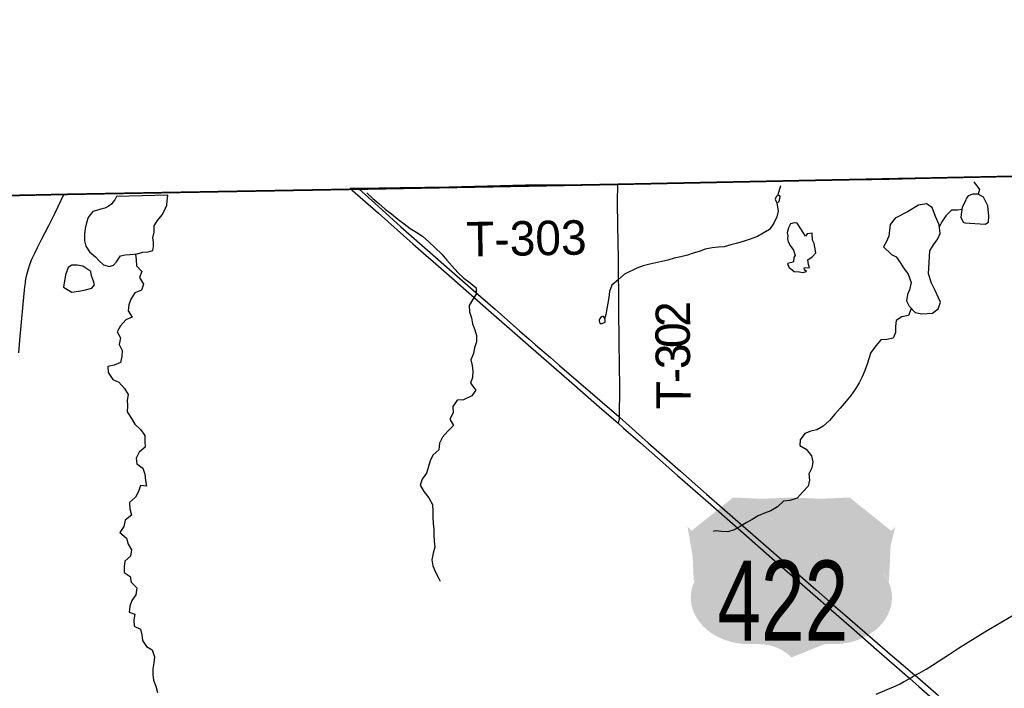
# Model space of a CAD drawing. Header units: feet. Extents: x 2113747 to 2516209, y 960708 to 1356798.
# Tile 250 of 253: x 2369266 to 2377840, y 1218537 to 1224357. Entities that reach past the tile are written whole.
import ezdxf

# ---------------------------------------------------------------- set-up
doc = ezdxf.new("R2010")
doc.units = ezdxf.units.FT
doc.header["$LTSCALE"] = 50
doc.header["$MEASUREMENT"] = 0
doc.linetypes.add('OhDOT_USTN3', pattern=[0.22, 0.165, -0.055])
for name, color, linetype in [('0_Xref', 7, 'Continuous'), ('GM_X_Adjacent_County', 251, 'OhDOT_USTN3'), ('GM_X_County', 251, 'OhDOT_USTN3'), ('GM_X_Minor_Lake', 5, 'Continuous'), ('GM_X_Minor_River', 5, 'Continuous'), ('GM_X_State_Route', 1, 'Continuous'), ('GM_X_Township', 251, 'OhDOT_USTN3'), ('GM_X_Township_Road', 4, 'Continuous'), ('GM_X_Township_Road_Text', 4, 'Continuous'), ('GM_X_US_Location', 251, 'Continuous'), ('GM_X_US_Route', 1, 'Continuous'), ('GM_X_US_Shield', 251, 'Continuous')]:
    doc.layers.add(name, color=color, linetype=linetype)
doc.styles.add('Styledgn030', font='dgn030.shx')

# ---------------------------------------------------------------- blocks, each defined once
blk = doc.blocks.new('M1-H4_35')
at = {"layer": 'GM_X_US_Shield', "linetype": 'Continuous', "true_color": 0x1e0000}
h = blk.add_hatch(color=18, dxfattribs=at)
edge = h.paths.add_edge_path(flags=0)
edge.add_line((-508.4680158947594, 667.0911779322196), (-508.4680158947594, 667.0911779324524))
edge.add_line((-508.4680158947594, 667.0911779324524), (-871.0175691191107, 377.0515353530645))
edge.add_ellipse((-1286.789338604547, 144.1422748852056), major_axis=(507.5693745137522, -5.27579036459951e-14), ratio=0.8000000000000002, start_angle=334.5471236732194, end_angle=395.0009291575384, ccw=False)
edge.add_line((-828.4851254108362, -30.36763197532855), (-828.4851254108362, -30.36763197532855))
edge.add_ellipse((-369.1022995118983, -203.0529443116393), major_axis=(507.5693745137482, 8.243422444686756e-16), ratio=0.8000000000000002, start_angle=-205.1680805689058, end_angle=-89.36173636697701)
edge.add_line((-363.4481941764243, -609.083249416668), (-290.9382835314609, -609.083249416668))
edge.add_ellipse((-290.938283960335, -899.1228919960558), major_axis=(-362.549553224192, 5.360414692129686e-07), ratio=0.7999999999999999, start_angle=216.8698977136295, end_angle=270, ccw=False)
edge.add_line((-0.8986413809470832, -725.0991066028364), (-0.8986413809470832, -725.0991066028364))
edge.add_ellipse((289.1410011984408, -899.1228919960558), major_axis=(-362.549553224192, -5.360414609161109e-07), ratio=0.7999999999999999, start_angle=270, end_angle=323.13010228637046, ccw=False)
edge.add_line((289.1410007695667, -609.083249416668), (361.6509114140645, -609.083249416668))
edge.add_ellipse((367.3050167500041, -203.0529443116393), major_axis=(-507.5693745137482, 6.215932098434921e-14), ratio=0.8000000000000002, start_angle=89.361736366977, end_angle=205.1680805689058)
edge.add_ellipse((1284.992055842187, 144.1422748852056), major_axis=(-507.5693745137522, 6.215932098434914e-14), ratio=0.8000000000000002, start_angle=324.9990708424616, end_angle=385.4528763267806, ccw=False)
edge.add_line((869.2202863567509, 377.0515353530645), (506.6707331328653, 667.0911779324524))
edge.add_line((506.6707331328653, 667.0911779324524), (506.6707331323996, 667.0911779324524))
edge.add_ellipse((252.8860458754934, 874.2209128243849), major_axis=(-362.5495532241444, -2.054038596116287e-13), ratio=0.8000000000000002, start_angle=405.57299599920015, end_angle=494.42700400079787, ccw=False)
edge.add_line((-0.8986413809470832, 667.0911779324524), (-0.8986413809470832, 667.0911779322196))
edge.add_ellipse((-254.6833286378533, 874.220912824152), major_axis=(-362.5495532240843, -2.054038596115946e-13), ratio=0.8, start_angle=405.5729959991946, end_angle=494.4270040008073, ccw=False)
at = {"layer": 'GM_X_US_Shield', "color": 9, "linetype": 'Continuous', "lineweight": 13, "insert": (-75.39130371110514, -577.7589680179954), "char_height": 696.0951421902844, "attachment_point": 8, "line_spacing_factor": 0.8, "style": 'Styledgn030'}
blk.add_mtext('{\\Fdgn000|c0;\\W0.73386;\\C9;422}', dxfattribs=at)
blk = doc.blocks.new('POR')
at = {"layer": 'GM_X_Adjacent_County', "flags": 128}
blk.add_lwpolyline([(2351052.451832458, 1329594.28428176), (2350879.058232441, 1334708.370577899), (2350791.768407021, 1338454.183086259), (2350667.808654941, 1343781.632431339), (2350609.888770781, 1346276.867440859), (2350531.588927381, 1349651.600691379), (2350399.099929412, 1355339.223931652), (2350380.049230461, 1356155.997682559), (2355988.438013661, 1356270.187454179), (2362156.035678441, 1356413.077168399), (2364414.271161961, 1356332.677329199), (2367820.099595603, 1356543.602374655), (2373682.894794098, 1356692.331882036), (2373928.692133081, 1356687.866618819), (2374041.45784402, 1356698.185234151), (2374296.978247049, 1356706.278903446), (2374557.033303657, 1356715.114641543), (2374610.992470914, 1356721.110104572), (2377535.413286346, 1356797.758707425), (2377673.833674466, 1350903.190863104), (2377693.24251924, 1350174.627145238), (2377734.539098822, 1349029.26762152), (2377727.48453548, 1347899.174196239), (2377724.561328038, 1347726.035252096), (2377787.320576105, 1343505.491810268), (2377836.264317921, 1339122.841748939), (2378017.40940053, 1330260.472724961), (2378022.673945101, 1327034.125926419), (2378032.593925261, 1326390.86721294), (2378043.315757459, 1325696.003600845), (2378196.61359722, 1317523.4549478), (2378303.193384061, 1312082.82582908), (2378402.463185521, 1304572.77084922), (2378433.88312268, 1301943.77610722), (2378438.013114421, 1301598.56679764), (2378500.992988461, 1296323.17734844), (2378560.662869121, 1291324.09734662), (2378588.3728137, 1289003.79198724), (2378621.282747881, 1286247.60749962), (2378649.282691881, 1283902.46218992), (2378675.792638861, 1281682.1266306), (2378707.392575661, 1279034.40192606), (2378754.142482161, 1276289.5374158), (2378873.132244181, 1270910.98817292), (2378865.732258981, 1269735.03052484), (2378972.462045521, 1263470.84305324), (2379227.711535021, 1251499.936995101), (2379253.451483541, 1249553.380888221), (2379295.511399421, 1246319.267356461), (2379403.931182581, 1237932.734129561), (2379428.161134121, 1236057.567879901), (2379497.93099458, 1231510.146974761), (2379604.840780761, 1226363.717267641), (2379690.000610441, 1223029.223936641), (2374472.251045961, 1222923.624147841), (2372194.285601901, 1222881.084232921), (2369644.540701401, 1222835.994323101), (2365829.308331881, 1222755.424484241), (2364179.761630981, 1222723.024549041), (2358764.222462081, 1222567.944859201), (2356857.816274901, 1222526.224942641), (2353397.311292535, 1222450.589579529), (2350843.358303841, 1222394.805205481), (2349299.711391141, 1222361.085272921), (2344323.701343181, 1222288.275418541), (2343737.422515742, 1222286.435422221), (2341238.764398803, 1222244.541135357), (2338510.252970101, 1222201.035593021), (2335681.538627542, 1222157.315680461), (2333341.093308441, 1222132.705729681), (2327982.204026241, 1222075.785843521), (2326583.906822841, 1222060.895873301), (2319070.971848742, 1221920.316154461), (2315599.935449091, 1221874.470339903), (2313088.293814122, 1221841.296312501), (2308425.843139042, 1221765.986463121), (2303374.443241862, 1221676.036643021), (2299175.061640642, 1221608.826777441), (2298612.969422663, 1221604.647392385), (2295595.218800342, 1221590.636813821), (2294723.810553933, 1221587.964177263), (2291838.356314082, 1221591.726811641), (2289132.53630653, 1221588.960747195), (2288155.162619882, 1221588.003287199), (2287633.568761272, 1221586.69475558), (2287283.980528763, 1221585.817737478), (2279435.681119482, 1221566.696861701), (2276583.526823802, 1221584.016827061), (2274225.621539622, 1221624.246746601), (2272941.344108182, 1221646.166702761), (2272891.504207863, 1224957.680079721), (2272866.024258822, 1226650.346694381), (2272826.204338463, 1229297.161400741), (2272742.069836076, 1235619.246639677), (2272725.778493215, 1236334.584694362), (2272653.494683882, 1239711.670571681), (2272622.184746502, 1242714.794565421), (2272607.824775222, 1245574.068846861), (2272603.334784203, 1246465.607063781), (2272594.054802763, 1248304.87338524), (2272591.794807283, 1248752.082490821), (2272589.834811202, 1249140.761713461), (2272588.874813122, 1249331.43133212), (2273861.542267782, 1249361.681271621), (2276805.176380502, 1249431.651131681), (2277390.205210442, 1249445.531103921), (2277328.335334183, 1250381.159232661), (2277211.325568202, 1252109.84577528), (2277170.835649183, 1252706.554581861), (2276903.026184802, 1256950.006094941), (2274506.950976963, 1256901.46619202), (2272766.864043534, 1256889.200616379), (2272603.738110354, 1256897.77867008), (2272556.594877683, 1259612.400770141), (2272556.434878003, 1260536.44892204), (2272556.174878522, 1262102.70578952), (2272568.794853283, 1262895.64420364), (2272555.124880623, 1264929.62013568), (2272507.434976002, 1273182.5936297), (2272470.715049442, 1276565.1868645), (2272464.635061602, 1277200.30559426), (2272454.733041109, 1278616.812809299), (2272446.205098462, 1280038.1299186), (2272427.675135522, 1282834.50432584), (2272420.075150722, 1284104.81178522), (2272412.975164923, 1285150.9696929), (2272362.055266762, 1289611.0607727), (2272347.975294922, 1290511.06897268), (2272339.693291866, 1292585.070978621), (2272239.965510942, 1297398.0951986), (2272202.605585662, 1299771.42045194), (2272161.335668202, 1302391.80521116), (2279882.800225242, 1302541.44491188), (2283686.902617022, 1302615.01476474), (2294074.752303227, 1302762.750585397), (2295567.671123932, 1302772.233582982), (2298199.143592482, 1302788.04441868), (2298196.143598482, 1305188.95961684), (2298195.713599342, 1305528.84893706), (2298187.763615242, 1311966.2160623), (2298187.323616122, 1312321.08535256), (2298208.443573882, 1319399.971194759), (2298174.393641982, 1322861.71427126), (2298176.593637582, 1328361.703271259), (2298176.703637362, 1328633.07272852), (2299093.581803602, 1328650.382693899), (2302357.855275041, 1328712.192570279), (2307027.065936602, 1328845.672303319), (2308135.873718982, 1328856.642281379), (2310411.879166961, 1328864.91226484), (2312316.26460075, 1328940.535243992), (2312728.370178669, 1328942.597510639), (2313244.074291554, 1328952.497253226), (2315940.39974802, 1328993.41003109), (2319295.571399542, 1329027.191940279), (2324554.580881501, 1329126.731741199), (2326470.827049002, 1329162.201670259), (2329806.310378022, 1329194.591605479), (2329825.060340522, 1329214.071566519), (2329835.170320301, 1329220.521553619), (2329850.940288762, 1329223.551547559), (2329868.680253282, 1329224.561545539), (2330942.331943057, 1329244.334500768), (2332564.112325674, 1329274.202093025), (2338225.343539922, 1329378.79123708), (2338796.540936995, 1329389.340909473), (2339340.531309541, 1329399.41119584), (2340796.798397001, 1329426.341141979), (2342860.794269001, 1329464.52106562), (2347906.254178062, 1329546.220902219), (2351052.451832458, 1329594.28428176)], dxfattribs=at)
at = {"layer": 'GM_X_County', "flags": 128}
blk.add_lwpolyline([(2353397.311292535, 1222450.589579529), (2356857.816274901, 1222526.224942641), (2358764.222462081, 1222567.944859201), (2364179.761630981, 1222723.024549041), (2365829.308331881, 1222755.424484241), (2369644.540701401, 1222835.994323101), (2372194.285601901, 1222881.084232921), (2374472.251045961, 1222923.624147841), (2379690.000610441, 1223029.223936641), (2379735.340519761, 1219825.910343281), (2379742.485386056, 1219374.077444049), (2379833.485917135, 1216178.226621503), (2380013.651638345, 1209139.291233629), (2380002.879984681, 1203412.653169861), (2380022.099946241, 1202248.655497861), (2380179.479631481, 1195355.699283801), (2380181.079628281, 1194352.091291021), (2380358.669273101, 1187411.765171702), (2380412.167372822, 1186569.399844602), (2380418.999152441, 1184192.931609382), (2380463.399063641, 1181822.756349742), (2380682.078626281, 1170162.619670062), (2380745.578499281, 1166807.476380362), (2380770.898722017, 1165044.430772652), (2380823.502182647, 1161381.654928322), (2380824.4183416, 1161039.047917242), (2380878.408233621, 1157551.614892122), (2380892.138206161, 1156693.986607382), (2381025.828201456, 1152330.155451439), (2381034.092057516, 1152022.863714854), (2381157.669274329, 1145149.592182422), (2381235.207520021, 1140057.309880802), (2381268.917452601, 1137567.744859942), (2381333.64732314, 1132856.314282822), (2381336.157318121, 1132676.314642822), (2381342.677305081, 1132209.695576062), (2381380.210985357, 1130882.478297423), (2381387.929530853, 1130504.298966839), (2381408.616665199, 1129490.640024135), (2381421.511485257, 1128859.051616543), (2381523.8669427, 1123852.622290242), (2381543.986902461, 1122871.764251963), (2381624.05674232, 1118857.962279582), (2381679.17663208, 1116096.997801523), (2382044.110902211, 1104151.476692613), (2382074.405841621, 1096083.277829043), (2382125.47573948, 1091786.566422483), (2380307.3693757, 1091765.656464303), (2379220.63154918, 1091753.496488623), (2378988.1720141, 1091750.896493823), (2374063.271863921, 1091695.756604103), (2368828.842332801, 1091636.686722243), (2365146.489697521, 1091594.146807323), (2364291.241408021, 1091584.216827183), (2363494.422945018, 1091575.023274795), (2360810.637962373, 1091544.368385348), (2360598.968792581, 1091541.966911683), (2358847.552295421, 1091522.206951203), (2355371.409247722, 1091476.537042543), (2352195.125600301, 1091434.847125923), (2348514.032962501, 1091386.487222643), (2345660.688755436, 1091348.057432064), (2342696.544597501, 1091308.017379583), (2341798.586378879, 1091295.888283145), (2335156.879676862, 1091205.997583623), (2333215.933558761, 1091179.587636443), (2331836.686317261, 1091160.757674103), (2328725.238795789, 1091118.278894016), (2328614.552761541, 1091116.767762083), (2326938.016114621, 1091093.957807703), (2326731.856526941, 1091091.167813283), (2324107.681775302, 1091055.567884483), (2318106.713777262, 1090974.258047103), (2313863.192264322, 1090916.718162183), (2307056.495877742, 1090902.668190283), (2301402.457185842, 1090840.218315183), (2299895.240200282, 1090830.908333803), (2299145.396115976, 1090826.958645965), (2298147.283696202, 1090819.988355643), (2294564.910860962, 1090799.698396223), (2294189.681611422, 1090794.938405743), (2291695.366600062, 1090779.458436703), (2287536.184918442, 1090732.918529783), (2283974.182042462, 1090692.138611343), (2281183.677623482, 1090660.178675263), (2280571.258848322, 1090645.768704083), (2279736.880517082, 1090638.288719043), (2276110.507769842, 1090564.048867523), (2275964.508061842, 1090560.568874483), (2275353.779283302, 1090543.568908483), (2275299.809391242, 1090544.728906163), (2274067.231856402, 1090515.368964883), (2274048.711893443, 1092052.645890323), (2274044.931901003, 1093010.223975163), (2274018.641953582, 1094549.420896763), (2274002.641985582, 1096381.517232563), (2273943.740517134, 1101977.234385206), (2273922.762145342, 1103968.802057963), (2273927.642135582, 1105260.239475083), (2273894.762201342, 1107881.094233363), (2273890.362210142, 1108659.322676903), (2273891.822207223, 1109492.101011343), (2273890.002210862, 1109707.540580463), (2273888.637794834, 1109866.330008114), (2273884.790480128, 1110318.199218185), (2273883.942222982, 1110420.269155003), (2273881.134311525, 1110747.61821442), (2273877.50853555, 1111173.467579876), (2273872.226659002, 1111793.826860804), (2273867.969133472, 1112293.875555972), (2273861.35480831, 1113068.883736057), (2273859.542271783, 1113280.653434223), (2273857.224761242, 1113574.922871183), (2273856.502277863, 1113636.382722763), (2273852.283815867, 1114201.401254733), (2273850.982288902, 1114280.791433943), (2273847.752295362, 1114656.170683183), (2273844.632301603, 1115019.499956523), (2273877.609428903, 1116829.291445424), (2273876.563925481, 1118816.669902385), (2273859.400124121, 1119169.753816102), (2273866.035747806, 1121326.521394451), (2273809.443712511, 1124393.199399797), (2273799.700222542, 1125028.049416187), (2273794.220534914, 1125937.846786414), (2273793.575361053, 1126044.965571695), (2273791.468324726, 1126394.798671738), (2273784.216558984, 1127598.815734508), (2273782.42475116, 1127896.311167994), (2273781.724545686, 1128012.566900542), (2273776.332891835, 1128907.747945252), (2273761.880642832, 1131307.26759543), (2273735.140545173, 1134958.461778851), (2273727.109453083, 1137671.644457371), (2273707.578471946, 1143905.793209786), (2273706.611666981, 1144116.589795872), (2273651.962686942, 1147705.504584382), (2273648.402694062, 1148193.053609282), (2273644.549826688, 1148717.332698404), (2273636.452717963, 1149822.970349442), (2273631.572727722, 1150487.979019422), (2273596.307413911, 1155295.432747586), (2273585.379942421, 1158808.168016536), (2273559.578745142, 1160545.595311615), (2273539.326255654, 1163371.725654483), (2273485.783019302, 1167056.045883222), (2273464.510069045, 1168621.049750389), (2273462.109102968, 1168895.497266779), (2273425.82008526, 1173043.590351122), (2273427.993284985, 1173103.895479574), (2273414.829897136, 1174719.84930785), (2273391.747235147, 1176176.207862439), (2273394.298695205, 1176620.161912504), (2273384.092854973, 1177023.292601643), (2273357.662182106, 1177775.843512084), (2273351.268025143, 1179124.992814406), (2273359.144783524, 1179653.639223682), (2273321.3015451, 1182083.459060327), (2273216.243558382, 1187364.285266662), (2273163.736563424, 1190519.047335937), (2273175.993638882, 1191452.917089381), (2273227.778535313, 1192712.329570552), (2273151.963686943, 1195400.219194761), (2273192.824605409, 1198453.452162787), (2273071.183848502, 1206556.106882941), (2272990.904009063, 1215563.448868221), (2272974.824041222, 1216500.986993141), (2272977.424036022, 1217405.975183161), (2272968.214054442, 1218487.323020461), (2272961.934067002, 1219224.811545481), (2272959.374072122, 1219526.550942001), (2272955.374080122, 1219996.000003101), (2272952.104086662, 1220381.189232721), (2272949.094092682, 1220734.368526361), (2272946.034098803, 1221095.417804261), (2272941.344108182, 1221646.166702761), (2274225.621539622, 1221624.246746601), (2276583.526823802, 1221584.016827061), (2279435.681119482, 1221566.696861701), (2287283.980528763, 1221585.817737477), (2287633.568761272, 1221586.69475558), (2288155.162619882, 1221588.003287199), (2289132.53630653, 1221588.960747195), (2291838.356314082, 1221591.726811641), (2294723.810553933, 1221587.964177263), (2295595.218800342, 1221590.636813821), (2298612.969422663, 1221604.647392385), (2299175.061640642, 1221608.826777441), (2303374.443241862, 1221676.036643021), (2308425.843139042, 1221765.986463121), (2313088.293814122, 1221841.296312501), (2315599.935449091, 1221874.470339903), (2319070.971848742, 1221920.316154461), (2326583.906822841, 1222060.895873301), (2327982.204026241, 1222075.785843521), (2333341.093308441, 1222132.705729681), (2335681.538627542, 1222157.315680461), (2338510.252970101, 1222201.035593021), (2341238.764398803, 1222244.541135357), (2343737.422515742, 1222286.435422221), (2344323.701343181, 1222288.275418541), (2349299.711391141, 1222361.085272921), (2350843.358303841, 1222394.805205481), (2353397.311292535, 1222450.589579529)], dxfattribs=at)
at = {"layer": 'GM_X_Minor_Lake'}
for p, q in [((2370556.549999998, 1222828.54), (2370108.009999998, 1222818.75)), ((2375848.869999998, 1222808.81), (2375844.969999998, 1222794.73)), ((2376093.689999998, 1222495.71), (2376034.899999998, 1222585.54)), ((2377494.939999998, 1222587.37), (2377673.279999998, 1222576.78)), ((2377179.999999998, 1222143.29), (2377190.439999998, 1222344.07)), ((2369885.619999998, 1222166.28), (2369815.159999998, 1222211.86)), ((2374317.049999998, 1221754.78), (2374312.099999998, 1221741.85))]:
    blk.add_line(p, q, dxfattribs=at)
at = {"layer": 'GM_X_Minor_Lake', "flags": 128}
for points in [[(2370108.009999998, 1222818.75), (2370092.969999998, 1222788.1), (2370081.089999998, 1222771.95), (2370067.209999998, 1222753.77), (2370035.359999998, 1222729.43), (2370007.439999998, 1222715.15), (2369973.449999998, 1222706.85), (2369935.489999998, 1222696.51), (2369901.519999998, 1222686.19), (2369869.779999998, 1222647.8), (2369861.879999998, 1222633.69), (2369846.219999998, 1222587.4), (2369834.589999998, 1222539.14), (2369830.989999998, 1222488.94), (2369831.449999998, 1222430.74), (2369841.829999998, 1222384.67), (2369874.249999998, 1222336.77), (2369926.669999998, 1222293.05), (2369958.989999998, 1222259.19), (2369995.319999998, 1222223.37), (2370047.499999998, 1222209.74), (2370083.469999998, 1222220.07), (2370109.279999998, 1222248.37), (2370144.909999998, 1222300.84), (2370184.889999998, 1222311.21), (2370228.939999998, 1222311.56), (2370288.979999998, 1222318.08), (2370336.909999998, 1222334.52), (2370384.969999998, 1222334.91), (2370424.929999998, 1222347.28), (2370430.649999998, 1222383.45), (2370430.339999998, 1222421.58), (2370426.049999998, 1222457.66), (2370435.669999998, 1222507.91), (2370437.239999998, 1222562.12), (2370466.919999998, 1222608.51), (2370506.569999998, 1222659.01), (2370524.359999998, 1222689.26), (2370547.969999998, 1222741.63), (2370549.669999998, 1222779.78), (2370556.549999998, 1222828.54)], [(2375844.969999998, 1222794.73), (2375851.109999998, 1222778.73), (2375859.249999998, 1222762.73), (2375875.209999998, 1222770.9), (2375883.089999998, 1222787.01), (2375888.839999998, 1222819.17), (2375880.769999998, 1222827.13), (2375856.789999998, 1222820.91), (2375848.869999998, 1222808.81)], [(2377673.279999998, 1222576.78), (2377701.189999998, 1222593.06), (2377704.779999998, 1222645.26), (2377696.059999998, 1222735.51), (2377659.409999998, 1222811.47), (2377613.119999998, 1222839.2), (2377565.049999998, 1222838.8), (2377525.129999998, 1222822.42), (2377511.269999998, 1222802.24), (2377501.429999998, 1222780.09), (2377471.819999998, 1222725.66), (2377462.489999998, 1222639.29), (2377480.859999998, 1222595.29), (2377494.939999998, 1222587.37)], [(2377190.439999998, 1222344.07), (2377224.069999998, 1222396.53), (2377261.699999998, 1222449.01), (2377281.369999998, 1222495.33), (2377272.759999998, 1222571.52), (2377240.139999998, 1222643.5), (2377211.489999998, 1222721.54), (2377161.159999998, 1222753.24), (2377091.139999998, 1222742.63), (2376997.479999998, 1222683.67), (2376889.749999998, 1222630.62), (2376846.129999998, 1222574.08), (2376834.909999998, 1222473.63), (2376811.289999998, 1222421.26), (2376787.589999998, 1222378.93), (2376858.209999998, 1222313.28), (2376898.439999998, 1222291.53), (2376932.869999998, 1222243.64), (2376963.289999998, 1222195.72), (2377003.769999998, 1222141.86), (2377028.389999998, 1222067.81), (2377012.859999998, 1222005.46), (2376997.159999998, 1221965.2), (2376987.589999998, 1221908.93), (2377009.979999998, 1221862.96), (2377064.499999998, 1221807.2), (2377120.649999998, 1221797.62), (2377214.749999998, 1221802.4), (2377264.519999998, 1221840.94), (2377284.079999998, 1221899.29), (2377235.179999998, 1222005.27), (2377204.679999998, 1222063.22), (2377179.999999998, 1222143.29)], [(2376034.899999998, 1222585.54), (2376008.829999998, 1222589.35), (2375978.849999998, 1222581.08), (2375961.109999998, 1222544.81), (2375947.449999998, 1222500.54), (2375955.649999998, 1222476.53), (2375951.829999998, 1222452.42), (2375958.079999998, 1222422.36), (2375974.329999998, 1222392.39), (2376002.709999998, 1222350.48), (2376017.089999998, 1222304.43), (2376007.229999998, 1222286.3), (2376003.519999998, 1222248.13), (2375985.529999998, 1222243.97), (2375951.539999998, 1222235.67), (2375963.819999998, 1222203.66), (2376010.179999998, 1222165.9), (2376056.279999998, 1222162.27), (2376084.359999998, 1222156.48), (2376118.339999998, 1222164.78), (2376100.189999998, 1222180.68), (2376096.059999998, 1222196.71), (2376142.089999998, 1222201.09), (2376135.869999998, 1222227.13), (2376127.559999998, 1222265.19), (2376165.389999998, 1222293.6), (2376199.169999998, 1222327.99), (2376188.759999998, 1222378.08), (2376184.509999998, 1222408.14), (2376168.249999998, 1222438.12), (2376167.779999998, 1222498.33), (2376123.759999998, 1222491.94), (2376107.899999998, 1222471.75), (2376093.689999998, 1222495.71)], [(2369815.159999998, 1222211.86), (2369765.029999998, 1222219.48), (2369718.969999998, 1222219.11), (2369687.089999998, 1222198.77), (2369663.559999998, 1222136.37), (2369646.369999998, 1222029.86), (2369718.819999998, 1221986.31), (2369776.829999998, 1221994.81), (2369826.849999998, 1222001.23), (2369892.789999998, 1222019.83), (2369916.589999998, 1222050.13), (2369908.329999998, 1222080.16), (2369889.949999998, 1222126.18), (2369885.619999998, 1222166.28)], [(2374312.099999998, 1221741.85), (2374311.209999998, 1221734.67), (2374313.319999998, 1221720.64), (2374329.429999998, 1221708.72), (2374365.359999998, 1221725.07), (2374365.259999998, 1221737.12), (2374361.079999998, 1221759.16), (2374346.929999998, 1221775.1), (2374324.949999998, 1221768.9), (2374317.049999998, 1221754.78)]]:
    blk.add_lwpolyline(points, dxfattribs=at)
at = {"layer": 'GM_X_Minor_River', "flags": 128}
for points in [[(2375889.889999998, 1222911.24), (2375868.699999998, 1222833.05), (2375868.399999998, 1222823.92)], [(2377575.449999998, 1222946.81), (2377622.819999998, 1222879.41), (2377613.119999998, 1222839.2)], [(2372289.539999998, 1222850.13), (2372339.999999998, 1222800.36), (2372392.429999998, 1222756.64), (2372448.879999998, 1222708.94), (2372503.279999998, 1222667.23), (2372559.739999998, 1222619.52), (2372614.129999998, 1222579.83), (2372666.519999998, 1222540.11), (2372722.879999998, 1222504.45), (2372773.199999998, 1222472.75), (2372829.679999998, 1222423.04), (2372884.159999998, 1222371.29), (2372940.689999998, 1222315.57), (2372985.159999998, 1222263.75), (2373031.629999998, 1222211.95), (2373082.149999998, 1222156.16), (2373134.609999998, 1222106.42), (2373188.999999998, 1222066.72), (2373241.419999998, 1222022.99), (2373241.849999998, 1221968.82), (2373210.209999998, 1221918.38), (2373180.559999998, 1221867.97), (2373182.989999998, 1221813.8), (2373199.429999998, 1221761.76), (2373209.859999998, 1221709.66), (2373230.299999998, 1221657.65), (2373242.719999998, 1221607.58), (2373243.139999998, 1221553.39), (2373225.529999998, 1221501.08), (2373217.919999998, 1221450.84), (2373194.319999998, 1221396.47), (2373206.729999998, 1221346.4), (2373211.139999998, 1221296.26), (2373207.559999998, 1221242.05), (2373191.929999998, 1221191.74), (2373238.469999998, 1221131.91), (2373202.819999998, 1221081.45), (2373130.979999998, 1221048.77), (2373074.919999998, 1221046.3), (2373037.319999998, 1220989.8), (2373041.759999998, 1220935.65), (2373012.169999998, 1220879.22), (2373042.629999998, 1220825.28), (2372992.959999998, 1220774.7), (2372947.319999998, 1220722.16), (2372921.699999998, 1220669.77), (2372916.129999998, 1220613.53), (2372862.429999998, 1220566.94), (2372838.789999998, 1220516.58), (2372825.179999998, 1220466.3), (2372809.599999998, 1220409.98), (2372769.959999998, 1220357.48), (2372752.349999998, 1220305.16), (2372784.819999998, 1220251.23), (2372827.319999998, 1220195.39), (2372859.849999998, 1220135.44), (2372864.309999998, 1220077.28), (2372862.709999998, 1220027.1), (2372865.149999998, 1219972.93), (2372871.549999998, 1219922.82), (2372871.959999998, 1219872.65), (2372874.379999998, 1219818.49), (2372880.829999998, 1219764.35), (2372867.219999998, 1219712.06), (2372853.649999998, 1219655.77), (2372864.079999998, 1219603.68), (2372886.549999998, 1219547.66), (2372915.019999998, 1219493.71), (2372927.229999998, 1219469.73)], [(2375859.249999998, 1222762.73), (2375871.829999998, 1222690.59), (2375858.209999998, 1222640.31), (2375832.609999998, 1222585.91), (2375794.989999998, 1222531.42), (2375741.169999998, 1222498.88), (2375689.339999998, 1222468.35), (2375627.429999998, 1222445.76), (2375573.479999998, 1222429.28), (2375517.549999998, 1222410.76), (2375457.579999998, 1222396.22), (2375401.629999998, 1222379.72), (2375349.569999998, 1222377.29), (2375295.549999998, 1222370.83), (2375235.569999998, 1222358.3), (2375183.659999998, 1222337.81), (2375131.679999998, 1222325.34), (2375079.759999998, 1222306.86), (2375023.789999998, 1222292.35), (2374963.809999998, 1222279.82), (2374909.859999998, 1222263.34), (2374857.889999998, 1222250.87), (2374805.889999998, 1222240.41), (2374751.919999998, 1222227.93), (2374695.939999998, 1222215.43), (2374640.019999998, 1222194.91), (2374532.289999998, 1222141.86), (2374476.599999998, 1222093.24), (2374422.909999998, 1222044.64), (2374401.299999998, 1221990.28), (2374395.699999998, 1221940.06), (2374388.079999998, 1221889.82), (2374368.849999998, 1221789.32), (2374361.079999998, 1221759.16)], [(2377469.619999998, 1222705.36), (2377431.969999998, 1222699.25), (2377379.899999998, 1222698.82), (2377330.229999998, 1222648.25), (2377296.579999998, 1222597.8), (2377274.589999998, 1222555.35)], [(2370273.579999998, 1222316.4), (2370279.359999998, 1222267.82), (2370283.779999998, 1222215.68), (2370328.249999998, 1222163.87), (2370308.639999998, 1222111.52), (2370343.149999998, 1222053.6), (2370325.519999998, 1222003.29), (2370269.639999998, 1221978.75), (2370234.019999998, 1221924.27), (2370216.389999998, 1221873.96), (2370210.809999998, 1221821.74), (2370245.269999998, 1221767.83), (2370191.379999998, 1221745.32), (2370143.749999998, 1221690.74), (2370114.109999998, 1221640.33), (2370144.579999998, 1221586.39), (2370131.009999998, 1221530.09), (2370157.469999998, 1221476.12), (2370153.869999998, 1221425.92), (2370142.279999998, 1221371.64), (2370088.379999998, 1221349.13), (2370034.409999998, 1221336.64), (2370034.819999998, 1221284.47), (2370077.359999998, 1221224.61), (2370129.609999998, 1221200.95), (2370178.109999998, 1221147.16), (2370210.569999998, 1221095.25), (2370202.959999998, 1221045.01), (2370203.359999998, 1220994.85), (2370201.769999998, 1220942.65), (2370240.269999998, 1220886.77), (2370268.719999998, 1220834.83), (2370319.149999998, 1220789.09), (2370355.609999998, 1220737.2), (2370356.009999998, 1220687.04), (2370358.409999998, 1220636.88), (2370306.699999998, 1220592.31), (2370281.069999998, 1220539.93), (2370285.489999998, 1220489.79), (2370337.849999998, 1220452.08), (2370356.289999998, 1220400.06), (2370362.729999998, 1220345.93), (2370371.139999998, 1220295.82), (2370319.019999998, 1220301.42), (2370299.389999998, 1220251.09), (2370273.759999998, 1220200.71), (2370222.069999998, 1220154.13), (2370224.509999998, 1220097.96), (2370238.959999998, 1220043.89), (2370185.249999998, 1219999.3), (2370171.659999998, 1219945.01), (2370138.009999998, 1219894.57), (2370194.499999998, 1219842.85), (2370208.919999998, 1219792.8), (2370239.369999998, 1219740.86), (2370231.789999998, 1219686.62), (2370180.059999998, 1219644.06), (2370174.459999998, 1219593.84), (2370174.859999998, 1219543.68), (2370227.199999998, 1219509.98), (2370235.599999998, 1219459.89), (2370286.049999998, 1219412.13), (2370276.519999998, 1219351.85), (2370242.869999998, 1219301.41), (2370225.259999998, 1219251.09), (2370217.639999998, 1219200.86), (2370269.849999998, 1219183.23), (2370260.239999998, 1219132.98), (2370262.679999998, 1219078.82), (2370318.949999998, 1219053.19), (2370329.369999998, 1219003.1), (2370333.769999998, 1218952.96), (2370370.239999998, 1218901.09), (2370420.539999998, 1218871.4), (2370439.049999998, 1218811.34), (2370433.449999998, 1218759.12), (2370425.859999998, 1218706.88), (2370426.259999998, 1218656.72), (2370430.669999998, 1218606.59), (2370451.109999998, 1218554.57), (2370465.559999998, 1218500.51)], [(2377029.109999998, 1221843.39), (2377004.629999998, 1221780.63), (2376948.629999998, 1221770.13), (2376896.799999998, 1221739.62), (2376893.229999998, 1221685.4), (2376893.619999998, 1221635.23), (2376871.989999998, 1221584.88), (2376816.009999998, 1221572.39), (2376765.959999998, 1221569.97), (2376724.299999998, 1221519.46), (2376676.709999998, 1221458.87), (2376645.459999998, 1221358.27), (2376623.869999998, 1221301.9), (2376602.279999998, 1221247.54), (2376574.629999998, 1221197.15), (2376545.019999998, 1221142.72), (2376503.409999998, 1221086.19), (2376463.759999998, 1221035.69), (2376410.159999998, 1220975.06), (2376362.509999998, 1220922.49), (2376318.879999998, 1220867.94), (2376263.199999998, 1220817.33), (2376207.369999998, 1220786.76), (2376155.399999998, 1220774.31), (2376103.459999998, 1220755.82), (2376061.859999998, 1220699.29), (2376060.249999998, 1220649.11), (2376114.579999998, 1220617.44), (2376161.099999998, 1220559.62), (2376173.509999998, 1220509.55), (2376163.929999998, 1220455.28), (2376136.309999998, 1220402.88), (2376144.749999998, 1220348.76), (2376131.139999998, 1220296.47), (2376085.479999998, 1220245.93), (2376035.819999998, 1220193.35), (2375971.899999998, 1220172.77), (2375915.869999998, 1220166.29), (2375864.179999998, 1220117.7), (2375806.379999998, 1220083.11), (2375750.479999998, 1220060.59), (2375696.579999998, 1220038.08), (2375644.749999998, 1220007.55), (2375590.909999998, 1219977.02), (2375539.089999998, 1219946.49), (2375487.259999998, 1219915.96), (2375433.309999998, 1219899.47), (2375377.199999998, 1219903.03), (2375325.099999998, 1219906.62), (2375303.109999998, 1219902.43)]]:
    blk.add_lwpolyline(points, dxfattribs=at)
at = {"layer": 'GM_X_State_Route', "flags": 128}
blk.add_lwpolyline([(2369257.991133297, 1221456.448158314), (2369266.357258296, 1221567.077858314), (2369295.294208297, 1221879.511616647), (2369307.367674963, 1222003.034991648), (2369310.38604163, 1222032.103174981), (2369314.91359163, 1222065.862949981), (2369317.47264163, 1222081.873416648), (2369322.68916663, 1222111.072833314), (2369330.792824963, 1222146.341791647), (2369342.538208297, 1222187.549058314), (2369358.154974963, 1222234.268124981), (2369372.00009163, 1222271.308733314), (2369380.431833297, 1222290.796883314), (2369396.573533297, 1222325.311249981), (2369419.801833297, 1222372.489633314), (2369456.514358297, 1222442.272958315), (2369518.686149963, 1222565.337016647), (2369572.032499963, 1222670.651766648), (2369649.328933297, 1222836.071383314)], dxfattribs=at)
at = {"layer": 'GM_X_Township', "flags": 128}
blk.add_lwpolyline([(2353397.311292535, 1222450.589579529), (2356857.816274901, 1222526.224942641), (2358764.222462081, 1222567.944859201), (2364179.761630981, 1222723.024549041), (2365829.308331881, 1222755.424484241), (2369644.540701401, 1222835.994323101), (2372194.285601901, 1222881.084232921), (2374472.251045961, 1222923.624147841), (2379690.000610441, 1223029.223936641), (2379735.340519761, 1219825.910343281), (2379742.485386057, 1219374.077444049), (2379833.485917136, 1216178.226621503), (2380013.651638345, 1209139.291233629), (2380002.879984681, 1203412.653169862), (2380022.099946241, 1202248.655497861), (2380179.479631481, 1195355.699283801), (2376656.216678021, 1195310.119374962), (2375116.397568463, 1195275.536348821), (2374835.950318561, 1195271.629451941), (2372691.996700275, 1195271.960914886), (2366874.665293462, 1195234.516854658), (2365879.800435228, 1195225.619913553), (2359057.491875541, 1195163.559668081), (2357966.214058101, 1195170.339654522), (2357548.244894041, 1195158.909677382), (2354856.146710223, 1195134.347773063), (2353908.166545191, 1195164.073583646), (2353891.785297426, 1195968.392848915), (2353885.445387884, 1196279.682407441), (2353879.799258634, 1196527.320093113), (2353875.802353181, 1196719.399352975), (2353851.427012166, 1197692.902298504), (2353832.94111952, 1198882.371638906), (2353828.843634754, 1198960.331539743), (2353831.150082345, 1199152.621968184), (2353819.479516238, 1199781.524760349), (2353820.767791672, 1200258.269085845), (2353808.425505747, 1201120.764081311), (2353792.440093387, 1201872.498499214), (2353781.158300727, 1202403.039197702), (2353645.33198261, 1208790.445158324), (2353656.872613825, 1209131.53492534), (2353653.994583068, 1209647.883636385), (2353508.487124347, 1216821.244562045), (2353397.311292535, 1222450.589579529)], dxfattribs=at)
at = {"layer": 'GM_X_Township_Road', "flags": 128}
for points in [[(2374474.545904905, 1222927.017115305), (2374766.247833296, 1222932.823158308), (2375071.299716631, 1222936.989816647), (2375389.21246663, 1222942.304766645), (2375781.73136663, 1222951.950416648), (2376105.615233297, 1222957.429408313), (2376686.257116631, 1222966.025191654), (2376833.664958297, 1222969.109174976), (2377181.433291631, 1222976.392624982), (2377475.559999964, 1222983.512033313), (2377691.012324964, 1222989.253491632), (2377939.502641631, 1222995.552691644), (2378179.364366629, 1222998.866333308), (2378287.599058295, 1223000.80202498), (2378454.855941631, 1223003.295458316), (2378858.135974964, 1223011.858433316), (2379143.470049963, 1223018.748183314), (2379415.155858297, 1223024.653683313), (2379686.185499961, 1223029.279658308)], [(2372212.54559163, 1222890.795683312), (2372578.653783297, 1222895.749741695), (2373005.096499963, 1222902.672299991), (2373669.268399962, 1222918.19064162), (2374158.997506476, 1222923.558457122), (2374474.545904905, 1222927.017115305)], [(2374488.525291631, 1220898.083133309), (2374491.313999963, 1221154.283408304), (2374486.130283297, 1221551.100199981), (2374483.538424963, 1221843.061558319), (2374479.338958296, 1222279.215541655), (2374475.43476663, 1222564.418383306), (2374471.235299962, 1222764.614833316), (2374474.545904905, 1222927.017115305)], [(2372140.564108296, 1222889.844241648), (2372212.54559163, 1222890.795683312)], [(2374476.189358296, 1220844.539933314), (2374481.996433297, 1220856.646208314), (2374485.67096663, 1220867.144874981), (2374487.73789163, 1220878.660599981), (2374488.525291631, 1220898.083133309)], [(2377062.470274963, 1218650.941958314), (2377098.821908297, 1218668.953733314), (2377157.909716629, 1218704.517966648), (2377214.635324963, 1218738.277741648), (2377362.108783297, 1218835.554449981), (2377441.17686663, 1218885.882433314), (2377669.686908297, 1219027.319158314), (2377917.947566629, 1219173.775558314)], [(2376722.641558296, 1218485.030216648), (2376895.541474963, 1218559.603558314), (2376932.02434163, 1218576.959166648), (2376962.437666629, 1218592.575933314), (2377015.68559163, 1218623.678233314)], [(2377015.68559163, 1218623.678233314), (2377043.24459163, 1218638.573216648), (2377062.470274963, 1218650.941958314)]]:
    blk.add_lwpolyline(points, dxfattribs=at)
at = {"layer": 'GM_X_US_Route', "flags": 128}
for points in [[(2372140.564108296, 1222889.844241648), (2372390.137099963, 1222671.373549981), (2372690.234924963, 1222404.871458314), (2372806.623344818, 1222304.039782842)], [(2372212.54559163, 1222890.795683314), (2372218.877599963, 1222885.054224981), (2372358.542674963, 1222758.742141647), (2372585.248258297, 1222554.772733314), (2372700.63516663, 1222451.393674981), (2372864.578408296, 1222310.219416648), (2372983.377383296, 1222206.446658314), (2373214.544899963, 1222002.149166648), (2373405.555016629, 1221836.762358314), (2373617.037533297, 1221649.820474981), (2373701.51899163, 1221576.887549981), (2373758.539874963, 1221527.445391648), (2373886.984499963, 1221415.109658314), (2373966.643133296, 1221346.573049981), (2374481.733966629, 1220903.923016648), (2374488.52529163, 1220898.083133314), (2374739.11534163, 1220674.461533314), (2375019.889058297, 1220427.185124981), (2375246.332174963, 1220227.283949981), (2375360.66921663, 1220128.727716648), (2375585.17664163, 1219931.746483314), (2375946.79009163, 1219617.245799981), (2376200.365699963, 1219393.755433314), (2376348.331283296, 1219263.670391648), (2376450.398008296, 1219176.006524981), (2376864.767258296, 1218817.542674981), (2376957.71326663, 1218739.426033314), (2377060.436158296, 1218652.713608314), (2377062.470274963, 1218650.941958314), (2377265.619474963, 1218473.842574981)], [(2372806.623344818, 1222304.039782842), (2372843.15456663, 1222272.391408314), (2373028.226374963, 1222109.990158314), (2373349.05906663, 1221828.888358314), (2373647.647708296, 1221567.209091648), (2373831.308758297, 1221408.252716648), (2374050.665274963, 1221215.372524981), (2374312.771049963, 1220987.321799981), (2374476.189358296, 1220844.539933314), (2374522.449108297, 1220802.610883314), (2374670.90681663, 1220673.280433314), (2374868.609833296, 1220500.413324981), (2374994.232941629, 1220389.718008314), (2375127.566008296, 1220272.953149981), (2375283.569633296, 1220137.225074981), (2375495.872358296, 1219951.234633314), (2375865.753508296, 1219626.202474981), (2376056.107458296, 1219460.028266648), (2376333.436299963, 1219218.821399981), (2376508.370333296, 1219064.983124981), (2376751.31604163, 1218854.386433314), (2377015.68559163, 1218623.678233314), (2377096.78779163, 1218552.910658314), (2377338.826762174, 1218338.688338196)]]:
    blk.add_lwpolyline(points, dxfattribs=at)
at = {"color": 7, "linetype": 'Continuous', "lineweight": 0}
blk.add_blockref('M1-H4_35', (2375986.409405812, 1219530.70895862), dxfattribs=at)
at = {"layer": 'GM_X_Township_Road_Text', "char_height": 300.0000000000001, "attachment_point": 7, "line_spacing_factor": 0.8, "style": 'Styledgn030'}
for s, insert, rotation in [('{\\Fdgn000|c0;\\C256;T-303}', (2373156.769555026, 1222291.298956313), 0.9377820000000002), ('{\\Fdgn000|c0;\\C256;2}', (2375104.810472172, 1221684.270477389), 90.676018), ('{\\Fdgn000|c0;\\C256;0}', (2375106.892652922, 1221500.771403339), 90.651405), ('{\\Fdgn000|c0;\\C256;3}', (2375108.857697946, 1221317.169100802), 90.615196), ('{\\Fdgn000|c0;\\C256;-}', (2375109.736358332, 1221193.49326498), 90.40271000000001), ('{\\Fdgn000|c0;\\C256;T}', (2375108.731837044, 1220964.610090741), 89.74218)]:
    blk.add_mtext(s, dxfattribs=dict(at, insert=insert, rotation=rotation))
at = {"layer": 'GM_X_US_Location', "char_height": 1, "attachment_point": 5, "line_spacing_factor": 0.8, "style": 'Styledgn030'}
for s, insert in [('{\\Fdgn000|c0;\\C256;/}', (2375986.287213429, 1219530.70895862)), ('{\\Fdgn000|c0;\\C256;0}', (2375986.371930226, 1219530.70895862))]:
    blk.add_mtext(s, dxfattribs=dict(at, insert=insert))
at = {"layer": 'GM_X_US_Location', "insert": (2375678.41127849, 1219322.872063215), "char_height": 1, "attachment_point": 7, "rotation": 1e-05, "line_spacing_factor": 0.8, "style": 'Styledgn030'}
blk.add_mtext('{\\Fdgn000|c0;\\C256;422}', dxfattribs=at)

msp = doc.modelspace()

# ---------------------------------------------------------------- block references
at = {"layer": '0_Xref'}
msp.add_blockref('POR', (0, 0), dxfattribs=at)

doc.saveas('drawing.dxf')
